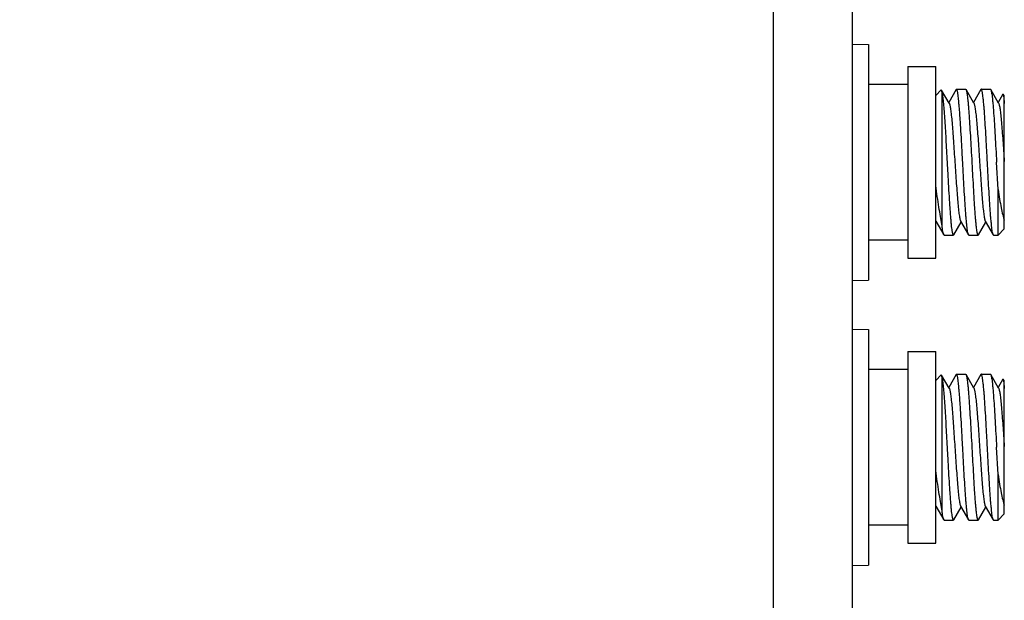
# Model space of a CAD drawing. Header units: inches. Extents: x 0 to 22, y 0 to 17.
# Tile 6 of 40: x 9.5 to 10.7, y 6.2 to 6.9. Entities that reach past the tile are written whole.
import ezdxf

# ---------------------------------------------------------------- set-up
doc = ezdxf.new("R2010")
doc.units = ezdxf.units.IN
doc.header["$LTSCALE"] = 1.21
doc.header["$MEASUREMENT"] = 0
doc.layers.get('0').update_dxf_attribs({"linetype": 'CONTINUOUS'})
doc.layers.add('DIMENSIONS', color=7, linetype='CONTINUOUS')
doc.styles.get("Standard").update_dxf_attribs({"font": 'txt', "width": 0.8})
doc.dimstyles.new('DIMSTYLE_2', dxfattribs={"dimtxt": 0.125, "dimasz": 0.18, "dimexe": 0.125, "dimexo": 0.0625, "dimgap": 0.0625, "dimtad": 0, "dimtih": 1, "dimtoh": 1, "dimzin": 4, "dimdsep": 46, "dimtxsty": 'STANDARD', "dimblk": '_FILLED', "dimblk1": '_FILLED', "dimblk2": '_FILLED', "dimcen": 0.09, "dimazin": 1, "dimtp": 0.01, "dimtm": 0.01, "dimtfac": 1, "dimtofl": 0, "dimtmove": 0, "dimatfit": 3, "dimldrblk": '_FILLED', "dimfxl": 1, "dimtolj": 1, "dimtzin": 4, "dimarcsym": 0})

# ---------------------------------------------------------------- blocks, each defined once
blk = doc.blocks.new('_FILLED')
at = {"color": 0, "linetype": 'BYBLOCK'}
blk.add_solid([(0, 0), (-1, 0.1736), (-1, -0.1736)], dxfattribs=at)
blk = doc.blocks.new('*D9')
at = {"layer": 'DIMENSIONS', "color": 2, "linetype": 'CONTINUOUS'}
for p, q in [((7.5724, 6.2615), (6.5291, 6.2615)), ((6.6541, 6.2615), (6.6541, 5.8512)), ((6.6541, 5.191), (6.6541, 5.6012)), ((9.7263, 5.191), (6.5291, 5.191))]:
    blk.add_line(p, q, dxfattribs=at)
at = {"layer": 'DIMENSIONS', "color": 2, "linetype": 'CONTINUOUS', "xscale": 0.18, "yscale": 0.18, "zscale": 0.18}
for p, rotation in [((6.6541, 6.2615), 90), ((6.6541, 5.191), 270)]:
    blk.add_blockref('_FILLED', p, dxfattribs=dict(at, rotation=rotation))
at = {"layer": 'DIMENSIONS', "color": 2, "linetype": 'CONTINUOUS', "insert": (6.6541, 5.7887), "char_height": 0.125, "width": 1.325, "attachment_point": 2, "line_spacing_factor": 0.9}
blk.add_mtext('1.071{\\ftxt.shx;\\W1.000000;\\H0.125000; }[27.19]', dxfattribs=at)
blk = doc.blocks.new('*D10')
at = {"layer": 'DIMENSIONS', "color": 2, "linetype": 'CONTINUOUS'}
for p, q in [((7.6199, 6.6455), (7.6199, 9.535)), ((10.7282, 8.3217), (10.7282, 9.535)), ((7.6199, 9.41), (8.2991, 9.41)), ((10.7282, 9.41), (10.0491, 9.41))]:
    blk.add_line(p, q, dxfattribs=at)
at = {"layer": 'DIMENSIONS', "color": 2, "linetype": 'CONTINUOUS', "xscale": 0.18, "yscale": 0.18, "zscale": 0.18, "rotation": 180}
blk.add_blockref('_FILLED', (7.6199, 9.41), dxfattribs=at)
at = {"layer": 'DIMENSIONS', "color": 2, "linetype": 'CONTINUOUS', "xscale": 0.18, "yscale": 0.18, "zscale": 0.18}
blk.add_blockref('_FILLED', (10.7282, 9.41), dxfattribs=at)
at = {"layer": 'DIMENSIONS', "color": 2, "linetype": 'CONTINUOUS', "insert": (9.1741, 9.4725), "char_height": 0.125, "width": 1.625, "attachment_point": 2, "line_spacing_factor": 0.9}
blk.add_mtext('8X 3.108{\\ftxt.shx;\\W1.000000;\\H0.125000; }[78.95]', dxfattribs=at)

msp = doc.modelspace()

# ---------------------------------------------------------------- linework, layer by layer
at = {"color": 3, "linetype": 'CONTINUOUS'}
for p, q in [((10.4359, 8.515), (10.4359, 5.336)), ((10.5359, 8.515), (10.5359, 5.336))]:
    msp.add_line(p, q, dxfattribs=at)
at = {"color": 7, "linetype": 'CONTINUOUS'}
for p, q in [((10.5359, 6.8942), (10.5567, 6.8938)), ((10.5567, 6.8938), (10.5567, 6.5961)), ((10.6061, 6.866), (10.6416, 6.866)), ((10.6061, 6.866), (10.6061, 6.6239)), ((10.6416, 6.6239), (10.6416, 6.866)), ((10.5567, 6.8434), (10.6061, 6.8434)), ((10.6416, 6.8292), (10.6486, 6.8362)), ((10.6489, 6.8361), (10.6486, 6.8362)), ((10.6585, 6.8196), (10.6489, 6.8361)), ((10.6494, 6.8337), (10.6489, 6.8361)), ((10.6494, 6.8337), (10.6494, 6.6661)), ((10.6673, 6.8367), (10.6579, 6.8205)), ((10.6678, 6.8371), (10.6673, 6.8367)), ((10.6678, 6.8371), (10.6793, 6.8371)), ((10.6793, 6.8371), (10.6798, 6.8367)), ((10.6898, 6.8195), (10.6798, 6.8367)), ((10.6986, 6.8367), (10.6892, 6.8205)), ((10.699, 6.8371), (10.6985, 6.8367)), ((10.699, 6.8371), (10.7106, 6.8371)), ((10.7106, 6.8371), (10.711, 6.8367)), ((10.721, 6.8196), (10.711, 6.8367)), ((10.7263, 6.8307), (10.7204, 6.8205)), ((10.7263, 6.8307), (10.7266, 6.8308)), ((10.7282, 6.8292), (10.7266, 6.8308)), ((10.7282, 6.6607), (10.7282, 6.8292)), ((10.7203, 6.7105), (10.7184, 6.745)), ((10.7203, 6.6528), (10.7203, 6.7105)), ((10.6416, 6.6707), (10.6417, 6.6704)), ((10.6416, 6.6681), (10.6423, 6.6694)), ((10.6417, 6.6704), (10.6517, 6.6532)), ((10.6642, 6.6532), (10.6735, 6.6694)), ((10.673, 6.6704), (10.6829, 6.6532)), ((10.6954, 6.6532), (10.7048, 6.6694)), ((10.7042, 6.6704), (10.7142, 6.6532)), ((10.7282, 6.6607), (10.7203, 6.6528)), ((10.6061, 6.6465), (10.5567, 6.6465)), ((10.6521, 6.6528), (10.6517, 6.6532)), ((10.6522, 6.6528), (10.6637, 6.6528)), ((10.6637, 6.6528), (10.6642, 6.6532)), ((10.6834, 6.6528), (10.6829, 6.6532)), ((10.6834, 6.6528), (10.695, 6.6528)), ((10.695, 6.6528), (10.6954, 6.6532)), ((10.7146, 6.6528), (10.7142, 6.6532)), ((10.7147, 6.6528), (10.7203, 6.6528)), ((10.6061, 6.6239), (10.6416, 6.6239)), ((10.5359, 6.5957), (10.5567, 6.5961)), ((10.5359, 6.5342), (10.5567, 6.5338)), ((10.5567, 6.5338), (10.5567, 6.2361)), ((10.6061, 6.506), (10.6416, 6.506)), ((10.6061, 6.506), (10.6061, 6.2639)), ((10.6416, 6.2639), (10.6416, 6.506)), ((10.5567, 6.4834), (10.6061, 6.4834)), ((10.6416, 6.4692), (10.6486, 6.4762)), ((10.6489, 6.4761), (10.6486, 6.4762)), ((10.6585, 6.4596), (10.6489, 6.4761)), ((10.6494, 6.4737), (10.6489, 6.4761)), ((10.6494, 6.4737), (10.6494, 6.3061)), ((10.6673, 6.4767), (10.6579, 6.4605)), ((10.6678, 6.4771), (10.6673, 6.4767)), ((10.6678, 6.4771), (10.6793, 6.4771)), ((10.6793, 6.4771), (10.6798, 6.4767)), ((10.6898, 6.4595), (10.6798, 6.4767)), ((10.6986, 6.4767), (10.6892, 6.4605)), ((10.699, 6.4771), (10.6985, 6.4767)), ((10.699, 6.4771), (10.7106, 6.4771)), ((10.7106, 6.4771), (10.711, 6.4767)), ((10.721, 6.4596), (10.711, 6.4767)), ((10.7263, 6.4707), (10.7204, 6.4605)), ((10.7263, 6.4707), (10.7266, 6.4708)), ((10.7282, 6.4692), (10.7266, 6.4708)), ((10.7282, 6.3007), (10.7282, 6.4692)), ((10.7203, 6.3505), (10.7184, 6.385)), ((10.7203, 6.2928), (10.7203, 6.3505)), ((10.6416, 6.3107), (10.6417, 6.3104)), ((10.6416, 6.3081), (10.6423, 6.3094)), ((10.6417, 6.3104), (10.6517, 6.2932)), ((10.6642, 6.2932), (10.6735, 6.3094)), ((10.673, 6.3104), (10.6829, 6.2932)), ((10.6954, 6.2932), (10.7048, 6.3094)), ((10.7042, 6.3104), (10.7142, 6.2932)), ((10.7282, 6.3007), (10.7203, 6.2928)), ((10.6061, 6.2865), (10.5567, 6.2865)), ((10.6521, 6.2928), (10.6517, 6.2932)), ((10.6522, 6.2928), (10.6637, 6.2928)), ((10.6637, 6.2928), (10.6642, 6.2932)), ((10.6834, 6.2928), (10.6829, 6.2932)), ((10.6834, 6.2928), (10.695, 6.2928)), ((10.695, 6.2928), (10.6954, 6.2932)), ((10.7146, 6.2928), (10.7142, 6.2932)), ((10.7147, 6.2928), (10.7203, 6.2928)), ((10.6061, 6.2639), (10.6416, 6.2639)), ((10.5359, 6.2357), (10.5567, 6.2361))]:
    msp.add_line(p, q, dxfattribs=at)
for points, knots in [([(10.6494, 6.8337), (10.6496, 6.8329), (10.6499, 6.8312), (10.6505, 6.827), (10.6511, 6.8205), (10.6519, 6.8112), (10.6527, 6.8001), (10.6535, 6.7877), (10.6543, 6.7741), (10.6551, 6.7597), (10.6556, 6.7499), (10.6559, 6.745)], [0, 0, 0, 0, 0.026292, 0.058899, 0.142231, 0.247934, 0.373285, 0.515024, 0.669455, 0.832531, 1, 1, 1, 1]), ([(10.6756, 6.745), (10.6753, 6.751), (10.6746, 6.7627), (10.6737, 6.7798), (10.6729, 6.7933), (10.6722, 6.8032), (10.6717, 6.8099), (10.6712, 6.816), (10.6707, 6.8213), (10.6703, 6.826), (10.6698, 6.8293), (10.6695, 6.8316), (10.6693, 6.8331), (10.669, 6.8343), (10.6688, 6.8353), (10.6685, 6.836), (10.6683, 6.8365), (10.6681, 6.8368), (10.668, 6.837), (10.6679, 6.8371), (10.6678, 6.8371)], [0, 0, 0, 0, 0.194041, 0.380635, 0.552657, 0.631114, 0.703522, 0.769185, 0.827483, 0.877865, 0.919865, 0.937605, 0.95312, 0.966384, 0.977385, 0.986125, 0.992645, 0.995116, 0.997108, 1, 1, 1, 1]), ([(10.6798, 6.8367), (10.6799, 6.8365), (10.6801, 6.8361), (10.6804, 6.8351), (10.6808, 6.8333), (10.6812, 6.8306), (10.6817, 6.8271), (10.6821, 6.823), (10.6826, 6.8182), (10.683, 6.8128), (10.6837, 6.8044), (10.6844, 6.7928), (10.6853, 6.7778), (10.6862, 6.7617), (10.6869, 6.7506), (10.6872, 6.745)], [0, 0, 0, 0, 0.005971, 0.013907, 0.035799, 0.065709, 0.103454, 0.148752, 0.201233, 0.260467, 0.325956, 0.473447, 0.638746, 0.816259, 1, 1, 1, 1]), ([(10.7068, 6.745), (10.7065, 6.751), (10.7059, 6.7627), (10.7049, 6.7798), (10.7041, 6.7933), (10.7034, 6.8032), (10.703, 6.8099), (10.7025, 6.816), (10.702, 6.8213), (10.7015, 6.826), (10.7011, 6.8293), (10.7007, 6.8316), (10.7005, 6.8331), (10.7003, 6.8343), (10.7, 6.8353), (10.6998, 6.836), (10.6996, 6.8365), (10.6994, 6.8368), (10.6993, 6.837), (10.6991, 6.8371), (10.699, 6.8371)], [0, 0, 0, 0, 0.19404, 0.380633, 0.552655, 0.631113, 0.703521, 0.769183, 0.82748, 0.877862, 0.919863, 0.937604, 0.95312, 0.966384, 0.977384, 0.986125, 0.992645, 0.995116, 0.997108, 1, 1, 1, 1]), ([(10.711, 6.8367), (10.7111, 6.8365), (10.7113, 6.8362), (10.7116, 6.8351), (10.712, 6.8334), (10.7125, 6.8307), (10.7129, 6.8272), (10.7134, 6.8231), (10.7138, 6.8183), (10.7143, 6.8129), (10.7149, 6.8045), (10.7157, 6.7929), (10.7166, 6.7779), (10.7175, 6.7617), (10.7181, 6.7506), (10.7184, 6.745)], [0, 0, 0, 0, 0.005842, 0.01365, 0.035312, 0.065029, 0.102622, 0.147808, 0.200219, 0.259422, 0.32492, 0.472534, 0.638069, 0.815898, 1, 1, 1, 1]), ([(10.6585, 6.8196), (10.6587, 6.8192), (10.659, 6.8183), (10.6594, 6.8166), (10.6599, 6.8143), (10.6603, 6.8115), (10.6608, 6.8081), (10.6614, 6.8025), (10.6622, 6.7944), (10.6631, 6.7836), (10.664, 6.7715), (10.6648, 6.7584), (10.6657, 6.745), (10.6666, 6.7315), (10.6675, 6.7185), (10.6684, 6.7064), (10.6693, 6.6955), (10.6701, 6.6874), (10.6707, 6.6819), (10.6711, 6.6785), (10.6716, 6.6756), (10.672, 6.6733), (10.6724, 6.6718), (10.6727, 6.6709), (10.6729, 6.6705), (10.673, 6.6704)], [0, 0, 0, 0, 0.007783, 0.019416, 0.034909, 0.054183, 0.077114, 0.103532, 0.16591, 0.239249, 0.321185, 0.409033, 0.49987, 0.590714, 0.678555, 0.760516, 0.83392, 0.896299, 0.922708, 0.945659, 0.964979, 0.980528, 0.992202, 0.996578, 1, 1, 1, 1]), ([(10.6898, 6.8195), (10.6899, 6.8192), (10.6903, 6.8183), (10.6907, 6.8165), (10.6912, 6.8142), (10.6916, 6.8114), (10.692, 6.808), (10.6927, 6.8024), (10.6935, 6.7943), (10.6943, 6.7835), (10.6952, 6.7714), (10.6961, 6.7584), (10.697, 6.7449), (10.6979, 6.7315), (10.6988, 6.7185), (10.6997, 6.7064), (10.7005, 6.6956), (10.7013, 6.6875), (10.7019, 6.6819), (10.7024, 6.6785), (10.7028, 6.6757), (10.7033, 6.6734), (10.7037, 6.6717), (10.704, 6.6707), (10.7042, 6.6704)], [0, 0, 0, 0, 0.007907, 0.019659, 0.035278, 0.054667, 0.07768, 0.104134, 0.16652, 0.239869, 0.321748, 0.409463, 0.500159, 0.590848, 0.678562, 0.760415, 0.833692, 0.896062, 0.922516, 0.945511, 0.964851, 0.980406, 0.992114, 1, 1, 1, 1]), ([(10.721, 6.8196), (10.7212, 6.8192), (10.7215, 6.8183), (10.7219, 6.8167), (10.7224, 6.8144), (10.7228, 6.8116), (10.7233, 6.8082), (10.7239, 6.8028), (10.7246, 6.7948), (10.7255, 6.7841), (10.7264, 6.7721), (10.7273, 6.7592), (10.7279, 6.7504), (10.7282, 6.7459)], [0, 0, 0, 0, 0.015595, 0.038864, 0.069822, 0.108311, 0.154079, 0.206809, 0.331387, 0.477955, 0.641827, 0.817762, 1, 1, 1, 1]), ([(10.7266, 6.8308), (10.7267, 6.8307), (10.7267, 6.8306), (10.7269, 6.8303), (10.727, 6.8296), (10.7272, 6.8286), (10.7274, 6.8273), (10.7276, 6.8257), (10.7279, 6.823), (10.7281, 6.8207), (10.7282, 6.8192)], [0, 0, 0, 0, 0.014036, 0.034138, 0.093796, 0.180038, 0.292837, 0.431757, 0.59628, 1, 1, 1, 1]), ([(10.6559, 6.745), (10.6562, 6.739), (10.6569, 6.7272), (10.6578, 6.7102), (10.6586, 6.6967), (10.6593, 6.6867), (10.6598, 6.68), (10.6603, 6.674), (10.6607, 6.6686), (10.6612, 6.664), (10.6616, 6.6606), (10.662, 6.6583), (10.6622, 6.6569), (10.6625, 6.6557), (10.6627, 6.6547), (10.6629, 6.6539), (10.6632, 6.6534), (10.6633, 6.6531), (10.6635, 6.6529), (10.6636, 6.6528), (10.6637, 6.6528)], [0, 0, 0, 0, 0.19404, 0.380633, 0.552655, 0.631113, 0.703521, 0.769184, 0.82748, 0.877863, 0.919863, 0.937604, 0.95312, 0.966384, 0.977384, 0.986125, 0.992646, 0.995116, 0.997108, 1, 1, 1, 1]), ([(10.6829, 6.6532), (10.6828, 6.6534), (10.6827, 6.6538), (10.6823, 6.6548), (10.682, 6.6566), (10.6815, 6.6593), (10.6811, 6.6627), (10.6806, 6.6669), (10.6802, 6.6717), (10.6797, 6.6771), (10.6791, 6.6854), (10.6783, 6.697), (10.6774, 6.7121), (10.6765, 6.7282), (10.6759, 6.7393), (10.6756, 6.745)], [0, 0, 0, 0, 0.005877, 0.013719, 0.035443, 0.065213, 0.102846, 0.148063, 0.200493, 0.259706, 0.325202, 0.472783, 0.638254, 0.815997, 1, 1, 1, 1]), ([(10.6872, 6.745), (10.6875, 6.739), (10.6881, 6.7272), (10.6891, 6.7102), (10.6899, 6.6967), (10.6905, 6.6867), (10.691, 6.68), (10.6915, 6.674), (10.692, 6.6686), (10.6925, 6.664), (10.6929, 6.6606), (10.6932, 6.6583), (10.6935, 6.6569), (10.6937, 6.6557), (10.694, 6.6547), (10.6942, 6.6539), (10.6944, 6.6534), (10.6946, 6.6531), (10.6947, 6.6529), (10.6949, 6.6528), (10.695, 6.6528)], [0, 0, 0, 0, 0.194039, 0.380631, 0.552654, 0.631111, 0.70352, 0.769183, 0.82748, 0.877862, 0.919863, 0.937604, 0.95312, 0.966384, 0.977384, 0.986125, 0.992645, 0.995116, 0.997108, 1, 1, 1, 1]), ([(10.7142, 6.6532), (10.7141, 6.6534), (10.7139, 6.6538), (10.7136, 6.6548), (10.7132, 6.6566), (10.7128, 6.6593), (10.7123, 6.6628), (10.7119, 6.6669), (10.7114, 6.6717), (10.7109, 6.6771), (10.7103, 6.6855), (10.7095, 6.6971), (10.7086, 6.7121), (10.7077, 6.7282), (10.7071, 6.7393), (10.7068, 6.745)], [0, 0, 0, 0, 0.005941, 0.013847, 0.035684, 0.065549, 0.103258, 0.148528, 0.200992, 0.260217, 0.325707, 0.473228, 0.638584, 0.816172, 1, 1, 1, 1]), ([(10.6494, 6.6661), (10.6488, 6.6695), (10.6474, 6.6768), (10.6447, 6.6932), (10.6429, 6.7063), (10.6416, 6.7154)], [0, 0, 0, 0, 0.207067, 0.446894, 1, 1, 1, 1]), ([(10.7203, 6.7105), (10.7209, 6.7064), (10.7221, 6.6986), (10.724, 6.688), (10.7257, 6.6802), (10.7271, 6.675), (10.7278, 6.6728), (10.7282, 6.6718)], [0, 0, 0, 0, 0.315546, 0.59259, 0.823, 0.918536, 1, 1, 1, 1]), ([(10.6517, 6.6532), (10.6516, 6.6534), (10.6514, 6.6539), (10.6511, 6.6549), (10.6508, 6.6561), (10.6504, 6.6582), (10.6499, 6.6616), (10.6496, 6.6645), (10.6494, 6.6661)], [0, 0, 0, 0, 0.052511, 0.125638, 0.219783, 0.334956, 0.627502, 1, 1, 1, 1]), ([(10.6494, 6.4737), (10.6496, 6.4729), (10.6499, 6.4712), (10.6505, 6.467), (10.6511, 6.4605), (10.6519, 6.4512), (10.6527, 6.4401), (10.6535, 6.4277), (10.6543, 6.4141), (10.6551, 6.3997), (10.6556, 6.3899), (10.6559, 6.385)], [0, 0, 0, 0, 0.026292, 0.058899, 0.142231, 0.247934, 0.373285, 0.515024, 0.669455, 0.832531, 1, 1, 1, 1]), ([(10.6756, 6.385), (10.6753, 6.391), (10.6746, 6.4027), (10.6737, 6.4198), (10.6729, 6.4333), (10.6722, 6.4432), (10.6717, 6.4499), (10.6712, 6.456), (10.6707, 6.4613), (10.6703, 6.466), (10.6698, 6.4693), (10.6695, 6.4716), (10.6693, 6.4731), (10.669, 6.4743), (10.6688, 6.4753), (10.6685, 6.476), (10.6683, 6.4765), (10.6681, 6.4768), (10.668, 6.477), (10.6679, 6.4771), (10.6678, 6.4771)], [0, 0, 0, 0, 0.194041, 0.380635, 0.552657, 0.631114, 0.703522, 0.769185, 0.827483, 0.877865, 0.919865, 0.937605, 0.95312, 0.966384, 0.977385, 0.986125, 0.992645, 0.995116, 0.997108, 1, 1, 1, 1]), ([(10.6798, 6.4767), (10.6799, 6.4765), (10.6801, 6.4761), (10.6804, 6.4751), (10.6808, 6.4733), (10.6812, 6.4706), (10.6817, 6.4671), (10.6821, 6.463), (10.6826, 6.4582), (10.683, 6.4528), (10.6837, 6.4444), (10.6844, 6.4328), (10.6853, 6.4178), (10.6862, 6.4017), (10.6869, 6.3906), (10.6872, 6.385)], [0, 0, 0, 0, 0.005971, 0.013907, 0.035799, 0.065709, 0.103454, 0.148752, 0.201233, 0.260467, 0.325956, 0.473447, 0.638746, 0.816259, 1, 1, 1, 1]), ([(10.7068, 6.385), (10.7065, 6.391), (10.7059, 6.4027), (10.7049, 6.4198), (10.7041, 6.4333), (10.7034, 6.4432), (10.703, 6.4499), (10.7025, 6.456), (10.702, 6.4613), (10.7015, 6.466), (10.7011, 6.4693), (10.7007, 6.4716), (10.7005, 6.4731), (10.7003, 6.4743), (10.7, 6.4753), (10.6998, 6.476), (10.6996, 6.4765), (10.6994, 6.4768), (10.6993, 6.477), (10.6991, 6.4771), (10.699, 6.4771)], [0, 0, 0, 0, 0.19404, 0.380633, 0.552655, 0.631113, 0.703521, 0.769183, 0.82748, 0.877862, 0.919863, 0.937604, 0.95312, 0.966384, 0.977384, 0.986125, 0.992645, 0.995116, 0.997108, 1, 1, 1, 1]), ([(10.711, 6.4767), (10.7111, 6.4765), (10.7113, 6.4762), (10.7116, 6.4751), (10.712, 6.4734), (10.7125, 6.4707), (10.7129, 6.4672), (10.7134, 6.4631), (10.7138, 6.4583), (10.7143, 6.4529), (10.7149, 6.4445), (10.7157, 6.4329), (10.7166, 6.4179), (10.7175, 6.4017), (10.7181, 6.3906), (10.7184, 6.385)], [0, 0, 0, 0, 0.005842, 0.01365, 0.035312, 0.065029, 0.102622, 0.147808, 0.200219, 0.259422, 0.32492, 0.472534, 0.638069, 0.815898, 1, 1, 1, 1]), ([(10.7266, 6.4708), (10.7267, 6.4707), (10.7267, 6.4706), (10.7269, 6.4703), (10.727, 6.4696), (10.7272, 6.4686), (10.7274, 6.4673), (10.7276, 6.4657), (10.7279, 6.463), (10.7281, 6.4607), (10.7282, 6.4592)], [0, 0, 0, 0, 0.014036, 0.034138, 0.093796, 0.180038, 0.292837, 0.431757, 0.59628, 1, 1, 1, 1]), ([(10.6585, 6.4596), (10.6587, 6.4592), (10.659, 6.4583), (10.6594, 6.4566), (10.6599, 6.4543), (10.6603, 6.4515), (10.6608, 6.4481), (10.6614, 6.4425), (10.6622, 6.4344), (10.6631, 6.4236), (10.664, 6.4115), (10.6648, 6.3984), (10.6657, 6.385), (10.6666, 6.3715), (10.6675, 6.3585), (10.6684, 6.3464), (10.6693, 6.3355), (10.6701, 6.3274), (10.6707, 6.3219), (10.6711, 6.3185), (10.6716, 6.3156), (10.672, 6.3133), (10.6724, 6.3118), (10.6727, 6.3109), (10.6729, 6.3105), (10.673, 6.3104)], [0, 0, 0, 0, 0.007783, 0.019416, 0.034909, 0.054183, 0.077114, 0.103532, 0.16591, 0.239249, 0.321185, 0.409033, 0.49987, 0.590714, 0.678555, 0.760516, 0.83392, 0.896299, 0.922708, 0.945659, 0.964979, 0.980528, 0.992202, 0.996578, 1, 1, 1, 1]), ([(10.6898, 6.4595), (10.6899, 6.4592), (10.6903, 6.4583), (10.6907, 6.4565), (10.6912, 6.4542), (10.6916, 6.4514), (10.692, 6.448), (10.6927, 6.4424), (10.6935, 6.4343), (10.6943, 6.4235), (10.6952, 6.4114), (10.6961, 6.3984), (10.697, 6.3849), (10.6979, 6.3715), (10.6988, 6.3585), (10.6997, 6.3464), (10.7005, 6.3356), (10.7013, 6.3275), (10.7019, 6.3219), (10.7024, 6.3185), (10.7028, 6.3157), (10.7033, 6.3134), (10.7037, 6.3117), (10.704, 6.3107), (10.7042, 6.3104)], [0, 0, 0, 0, 0.007907, 0.019659, 0.035278, 0.054667, 0.07768, 0.104134, 0.16652, 0.239869, 0.321748, 0.409463, 0.500159, 0.590848, 0.678562, 0.760415, 0.833692, 0.896062, 0.922516, 0.945511, 0.964851, 0.980406, 0.992114, 1, 1, 1, 1]), ([(10.721, 6.4596), (10.7212, 6.4592), (10.7215, 6.4583), (10.7219, 6.4567), (10.7224, 6.4544), (10.7228, 6.4516), (10.7233, 6.4482), (10.7239, 6.4428), (10.7246, 6.4348), (10.7255, 6.4241), (10.7264, 6.4121), (10.7273, 6.3992), (10.7279, 6.3904), (10.7282, 6.3859)], [0, 0, 0, 0, 0.015595, 0.038864, 0.069822, 0.108311, 0.154079, 0.206809, 0.331387, 0.477955, 0.641827, 0.817762, 1, 1, 1, 1]), ([(10.6559, 6.385), (10.6562, 6.379), (10.6569, 6.3672), (10.6578, 6.3502), (10.6586, 6.3367), (10.6593, 6.3267), (10.6598, 6.32), (10.6603, 6.314), (10.6607, 6.3086), (10.6612, 6.304), (10.6616, 6.3006), (10.662, 6.2983), (10.6622, 6.2969), (10.6625, 6.2957), (10.6627, 6.2947), (10.6629, 6.2939), (10.6632, 6.2934), (10.6633, 6.2931), (10.6635, 6.2929), (10.6636, 6.2928), (10.6637, 6.2928)], [0, 0, 0, 0, 0.19404, 0.380633, 0.552655, 0.631113, 0.703521, 0.769184, 0.82748, 0.877863, 0.919863, 0.937604, 0.95312, 0.966384, 0.977384, 0.986125, 0.992646, 0.995116, 0.997108, 1, 1, 1, 1]), ([(10.6829, 6.2932), (10.6828, 6.2934), (10.6827, 6.2938), (10.6823, 6.2948), (10.682, 6.2966), (10.6815, 6.2993), (10.6811, 6.3027), (10.6806, 6.3069), (10.6802, 6.3117), (10.6797, 6.3171), (10.6791, 6.3254), (10.6783, 6.337), (10.6774, 6.3521), (10.6765, 6.3682), (10.6759, 6.3793), (10.6756, 6.385)], [0, 0, 0, 0, 0.005877, 0.013719, 0.035443, 0.065213, 0.102846, 0.148063, 0.200493, 0.259706, 0.325202, 0.472783, 0.638254, 0.815997, 1, 1, 1, 1]), ([(10.6872, 6.385), (10.6875, 6.379), (10.6881, 6.3672), (10.6891, 6.3502), (10.6899, 6.3367), (10.6905, 6.3267), (10.691, 6.32), (10.6915, 6.314), (10.692, 6.3086), (10.6925, 6.304), (10.6929, 6.3006), (10.6932, 6.2983), (10.6935, 6.2969), (10.6937, 6.2957), (10.694, 6.2947), (10.6942, 6.2939), (10.6944, 6.2934), (10.6946, 6.2931), (10.6947, 6.2929), (10.6949, 6.2928), (10.695, 6.2928)], [0, 0, 0, 0, 0.194039, 0.380631, 0.552654, 0.631111, 0.70352, 0.769183, 0.82748, 0.877862, 0.919863, 0.937604, 0.95312, 0.966384, 0.977384, 0.986125, 0.992645, 0.995116, 0.997108, 1, 1, 1, 1]), ([(10.7142, 6.2932), (10.7141, 6.2934), (10.7139, 6.2938), (10.7136, 6.2948), (10.7132, 6.2966), (10.7128, 6.2993), (10.7123, 6.3028), (10.7119, 6.3069), (10.7114, 6.3117), (10.7109, 6.3171), (10.7103, 6.3255), (10.7095, 6.3371), (10.7086, 6.3521), (10.7077, 6.3682), (10.7071, 6.3793), (10.7068, 6.385)], [0, 0, 0, 0, 0.005941, 0.013847, 0.035684, 0.065549, 0.103258, 0.148528, 0.200992, 0.260217, 0.325707, 0.473228, 0.638584, 0.816172, 1, 1, 1, 1]), ([(10.6494, 6.3061), (10.6488, 6.3095), (10.6474, 6.3168), (10.6447, 6.3332), (10.6429, 6.3463), (10.6416, 6.3554)], [0, 0, 0, 0, 0.207067, 0.446894, 1, 1, 1, 1]), ([(10.7203, 6.3505), (10.7209, 6.3464), (10.7221, 6.3386), (10.724, 6.328), (10.7257, 6.3202), (10.7271, 6.315), (10.7278, 6.3128), (10.7282, 6.3118)], [0, 0, 0, 0, 0.315546, 0.59259, 0.823, 0.918536, 1, 1, 1, 1]), ([(10.6517, 6.2932), (10.6516, 6.2934), (10.6514, 6.2939), (10.6511, 6.2949), (10.6508, 6.2961), (10.6504, 6.2982), (10.6499, 6.3016), (10.6496, 6.3045), (10.6494, 6.3061)], [0, 0, 0, 0, 0.052511, 0.125638, 0.219783, 0.334956, 0.627502, 1, 1, 1, 1])]:
    msp.add_open_spline(points, degree=3, knots=knots, dxfattribs=at)

# ---------------------------------------------------------------- dimensions: what is measured, and where the dimension line sits
at = {"layer": 'DIMENSIONS', "color": 2, "linetype": 'CONTINUOUS'}
dim = msp.add_linear_dim(base=(10.7282, 9.41), p1=(7.6199, 6.583), p2=(10.7282, 8.2592), text='8X <>', dimstyle='DIMSTYLE_2', dxfattribs=at)
dim.commit()
dim.dimension.update_dxf_attribs({"geometry": '*D10', "text_midpoint": (9.1741, 9.41), "dimtype": 160})
dim = msp.add_linear_dim(base=(6.6541, 5.191), p1=(7.6349, 6.2615), p2=(9.7888, 5.191), angle=270, dimstyle='DIMSTYLE_2', dxfattribs=at)
dim.commit()
dim.dimension.update_dxf_attribs({"geometry": '*D9', "text_midpoint": (6.6541, 5.7262), "dimtype": 160})

doc.saveas('drawing.dxf')
